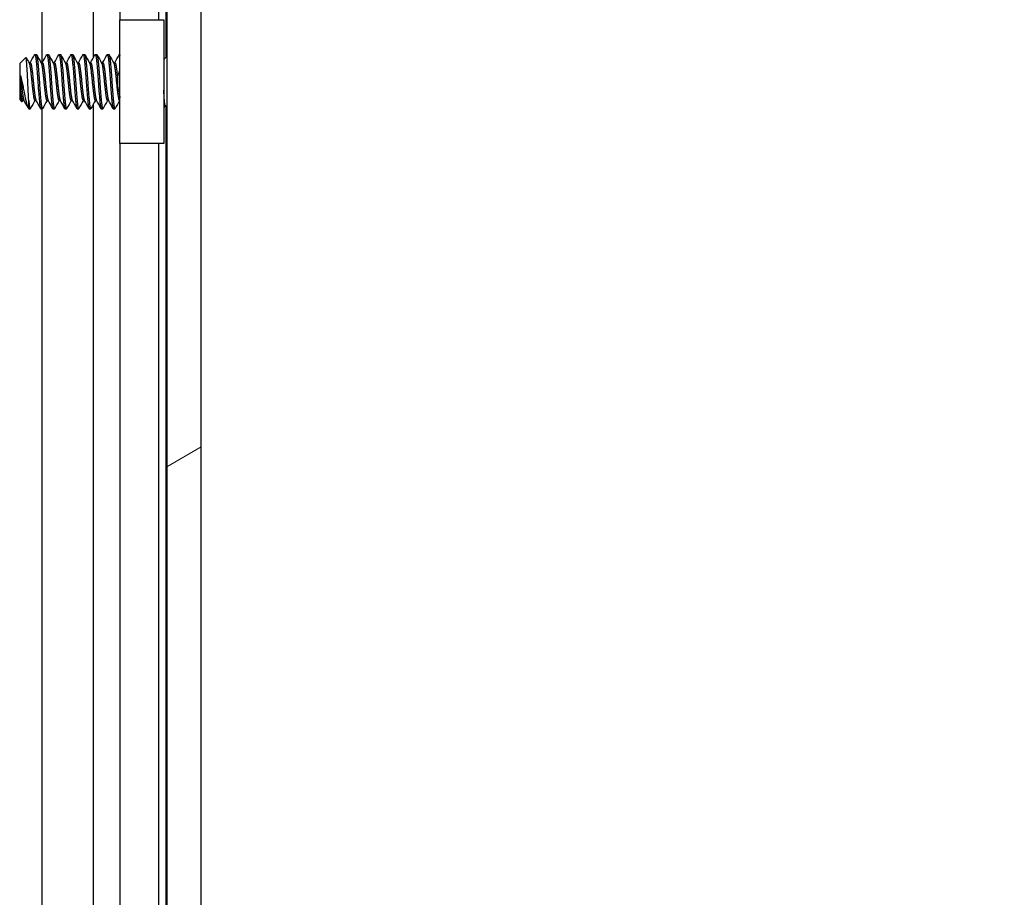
# Model space of a CAD drawing. Header units: millimetres. Extents: x 56 to 1798, y 64 to 1375.
# Tile 53 of 81: x 999 to 1051, y 779 to 825. Entities that reach past the tile are written whole.
import ezdxf

# ---------------------------------------------------------------- set-up
doc = ezdxf.new("R2010")
doc.units = ezdxf.units.MM
doc.header["$LTSCALE"] = 6.666667
for name, color, linetype, lineweight in [('Dimension (ANSI)', 7, 'Continuous', 25), ('Hatch (ANSI)', 7, 'Continuous', 18), ('Visible (ANSI)', 7, 'Continuous', 25)]:
    doc.layers.add(name, color=color, linetype=linetype, lineweight=lineweight)
doc.styles.add('Note Text (ANSI)', font='tahoma.ttf')
doc.dimstyles.new('Default - mm (ANSI)', dxfattribs={"dimscale": 6.666667, "dimtxt": 1.75, "dimasz": 1.5, "dimexe": 2, "dimexo": 1, "dimgap": 0.8, "dimtad": 0, "dimtih": 1, "dimtoh": 1, "dimrnd": 1e-08, "dimzin": 0, "dimdsep": 46, "dimtxsty": 'Note Text (ANSI)', "dimblk": 'Filled-2', "dimcen": 0.09, "dimdle": 10, "dimclrd": 256, "dimclre": 256, "dimclrt": 256, "dimadec": 1, "dimazin": 0, "dimtfac": 1.741714, "dimtofl": 0, "dimtmove": 0, "dimatfit": 3, "dimldrblk": 'Filled-1', "dimfxl": 1, "dimtolj": 1, "dimtzin": 0, "dimlwd": -1, "dimlwe": -1, "dimarcsym": 0})

# ---------------------------------------------------------------- blocks, each defined once
blk = doc.blocks.new('Filled-2')
at = {"color": 0}
for p, q in [((0, 0), (-1, 0.1667)), ((-1, 0.1667), (-1, -0.1667)), ((-1, 0), (0, 0)), ((-1, -0.1667), (0, 0))]:
    blk.add_line(p, q, dxfattribs=at)
at = {"color": 0, "flags": 128}
blk.add_lwpolyline([(-1, -0.1667), (0, 0), (-1, 0.1667), (-1, -0.1667)], dxfattribs=at)
at = {"color": 0}
blk.add_solid([(-1, -0.1667), (0, 0), (-1, 0.1667), (-1, -0.1667)], dxfattribs=at)
blk = doc.blocks.new('*D11')
at = {"layer": 'Defpoints', "color": 0, "transparency": 16777216}
for p in [(1000.07, 1084.863), (1095.216, 1084.863), (1000.07, 380.033)]:
    blk.add_point(p, dxfattribs=at)
at = {"layer": 'Dimension (ANSI)', "transparency": 16777216}
for p, q in [((1006.736, 1084.863), (1108.549, 1084.863)), ((1095.216, 1074.863), (1095.216, 680.646)), ((1095.216, 390.033), (1095.216, 631.85)), ((1006.736, 380.033), (1108.549, 380.033))]:
    blk.add_line(p, q, dxfattribs=at)
at = {"layer": 'Dimension (ANSI)', "transparency": 16777216, "xscale": 10, "yscale": 10, "zscale": 10}
for p, rotation in [((1095.216, 1084.863), 90), ((1095.216, 380.033), 270)]:
    blk.add_blockref('Filled-2', p, dxfattribs=dict(at, rotation=rotation))
at = {"layer": 'Dimension (ANSI)', "transparency": 16777216, "char_height": 11.66667, "attachment_point": 5, "style": 'Note Text (ANSI)'}
for s, insert in [('\\A1; 704.83 mm', (1095.216, 667.681)), ('\\A1;[27.749 in]', (1095.216, 643.283))]:
    blk.add_mtext(s, dxfattribs=dict(at, insert=insert))
blk = doc.blocks.new('Filled-1')
at = {"color": 0}
for p, q in [((0, 0), (-1, 0.3333)), ((-1, 0.3333), (-1, -0.3333)), ((-1, 0), (0, 0)), ((-1, -0.3333), (0, 0))]:
    blk.add_line(p, q, dxfattribs=at)
at = {"color": 0, "flags": 128}
blk.add_lwpolyline([(-1, -0.3333), (0, 0), (-1, 0.3333), (-1, -0.3333)], dxfattribs=at)
at = {"color": 0}
blk.add_solid([(-1, -0.3333), (0, 0), (-1, 0.3333), (-1, -0.3333)], dxfattribs=at)

msp = doc.modelspace()

# ---------------------------------------------------------------- hatches: boundary and pattern name
at = {"layer": 'Hatch (ANSI)'}
h = msp.add_hatch(dxfattribs=at)
h.set_pattern_fill('ANSI31', color=256, scale=169.333333, angle=-15, style=0)
h.set_pattern_definition([(30, (0, 0), (-10.58333, 18.33087), [])])
h.paths.add_polyline_path([(1008.3789, 1080.9483), (1006.5755, 1080.9483), (1006.5755, 383.9469), (1008.3789, 383.9469)])

# ---------------------------------------------------------------- linework, layer by layer
at = {"layer": 'Visible (ANSI)'}
for p, q in [((1006.5755, 1080.9483), (1006.5755, 383.9469)), ((1008.3789, 383.9469), (1008.3789, 1080.9483)), ((1002.733, 822.6223), (1002.733, 997.9778)), ((1006.5499, 822.6428), (1006.5499, 997.8524)), ((1000.0264, 822.3404), (1000.0264, 997.7252)), ((1004.1369, 824.5976), (1004.1369, 995.8976)), ((1006.1689, 824.5976), (1006.1689, 995.8976)), ((1004.1189, 824.5976), (1006.4189, 824.5976)), ((1004.1189, 818.0976), (1004.1189, 824.5976)), ((1006.4189, 824.5976), (1006.4189, 818.0976)), ((998.8539, 822.2938), (999.177, 822.6168)), ((999.6477, 822.77), (999.7271, 822.77)), ((1000.2827, 822.77), (1000.3621, 822.77)), ((1000.9177, 822.77), (1000.9971, 822.77)), ((1001.5527, 822.77), (1001.6321, 822.77)), ((1002.1877, 822.77), (1002.2671, 822.77)), ((1002.8227, 822.77), (1002.9021, 822.77)), ((1003.4577, 822.77), (1003.5371, 822.77)), ((1004.0927, 822.77), (1004.1189, 822.77)), ((1006.4189, 822.5118), (1006.5755, 822.6684)), ((998.8539, 822.2938), (998.8539, 820.4015)), ((999.3401, 822.3404), (999.4096, 822.3404)), ((999.9751, 822.3404), (1000.0446, 822.3404)), ((1000.6101, 822.3404), (1000.6796, 822.3404)), ((1001.2451, 822.3404), (1001.3146, 822.3404)), ((1001.8801, 822.3404), (1001.9496, 822.3404)), ((1002.5151, 822.3404), (1002.5846, 822.3404)), ((1003.1501, 822.3404), (1003.2196, 822.3404)), ((1003.7851, 822.3404), (1003.8546, 822.3404)), ((998.9006, 821.6708), (998.9006, 820.9029)), ((998.8539, 820.4015), (998.9727, 820.2827)), ((999.0127, 820.3548), (999.0822, 820.3548)), ((999.3302, 819.9252), (999.3302, 820.351)), ((999.6477, 820.3548), (999.7172, 820.3548)), ((1000.2827, 820.3548), (1000.3522, 820.3548)), ((1000.9177, 820.3548), (1000.9872, 820.3548)), ((1001.5527, 820.3548), (1001.6222, 820.3548)), ((1002.1877, 820.3548), (1002.2572, 820.3548)), ((1002.8227, 820.3548), (1002.8922, 820.3548)), ((1003.4577, 820.3548), (1003.5272, 820.3548)), ((1004.0927, 820.3548), (1004.1189, 820.3548)), ((999.3302, 819.9252), (999.4096, 819.9252)), ((999.9652, 819.9252), (1000.0446, 819.9252)), ((1000.0264, 644.5404), (1000.0264, 819.9252)), ((1000.6002, 819.9252), (1000.6796, 819.9252)), ((1001.2352, 819.9252), (1001.3146, 819.9252)), ((1001.8702, 819.9252), (1001.9496, 819.9252)), ((1002.5052, 819.9252), (1002.5846, 819.9252)), ((1002.733, 644.8223), (1002.733, 820.1778)), ((1003.1402, 819.9252), (1003.2196, 819.9252)), ((1003.7752, 819.9252), (1003.8546, 819.9252)), ((1006.4953, 820.107), (1006.5755, 820.0268)), ((1006.5499, 644.8428), (1006.5499, 820.0524)), ((1006.4189, 818.0976), (1004.1189, 818.0976)), ((1004.1369, 646.5875), (1004.1369, 818.0976)), ((1006.1689, 646.6565), (1006.1689, 818.0976))]:
    msp.add_line(p, q, dxfattribs=at)
msp.add_ellipse((1004.0223, 821.3476), major_axis=(0, 0.343), ratio=0.1068566, start_param=0.4127074, end_param=2.7288852, dxfattribs=at)
for points, knots in [([(999.2791, 821.3476), (999.2723, 821.5059), (999.2662, 821.6301), (999.2554, 821.8395), (999.2494, 821.9464), (999.2349, 822.1822), (999.2264, 822.3009), (999.2145, 822.4411), (999.2108, 822.4822), (999.1989, 822.5816), (999.1903, 822.6167), (999.1799, 822.6189), (999.1784, 822.6183), (999.177, 822.6168)], [-0.3275077, -0.3275077, -0.3275077, -0.3275077, -0.298679, -0.298679, -0.26513723, -0.26513723, -0.21824944, -0.21824944, -0.19498337, -0.19498337, -0.1484776, -0.1484776, -0.14089425, -0.14089425, -0.14089425, -0.14089425]), ([(1004.0076, 821.6618), (1004.0181, 821.705), (1004.0336, 821.7497), (1004.0719, 821.829), (1004.0937, 821.8647), (1004.1189, 821.8977)], [0, 0, 0, 0, 0.014245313, 0.014245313, 0.026722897, 0.026722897, 0.026722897, 0.026722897]), ([(998.9844, 820.287), (998.9787, 820.2769), (998.9729, 820.2786), (998.958, 820.3129), (998.9491, 820.3612), (998.933, 820.5047), (998.9263, 820.5824), (998.9142, 820.7244), (998.9074, 820.8105), (998.9006, 820.9029)], [-0.09938098, -0.09938098, -0.09938098, -0.09938098, -0.08213524, -0.08213524, -0.055703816, -0.055703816, -0.030124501, -0.030124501, 0, 0, 0, 0]), ([(998.974, 821.3476), (998.9841, 821.2954), (999.0033, 821.1966), (999.0474, 820.9762), (999.0659, 820.8852), (999.1127, 820.6582), (999.1403, 820.5281), (999.2005, 820.2588), (999.2255, 820.1582), (999.275, 820.0085), (999.3029, 819.9525), (999.3302, 819.9252)], [-0.16946906, -0.16946906, -0.16946906, -0.16946906, -0.14210049, -0.14210049, -0.12254616, -0.12254616, -0.09176944, -0.09176944, -0.05039984, -0.05039984, 0, 0, 0, 0]), ([(999.3302, 820.351), (999.3217, 820.4871), (999.313, 820.644), (999.3042, 820.8146), (999.2998, 820.9), (999.2955, 820.9872), (999.2913, 821.0764), (999.2871, 821.1656), (999.283, 821.2575), (999.2791, 821.3476)], [0, 0, 0, 0, 0.0005404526, 0.0005404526, 0.0005404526, 0.0008106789, 0.0008106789, 0.0008106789, 0.0010809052, 0.0010809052, 0.0010809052, 0.0010809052]), ([(1004.119, 820.7976), (1004.1046, 820.8164), (1004.0913, 820.836), (1004.0629, 820.8837), (1004.0487, 820.9125), (1004.0247, 820.9721), (1004.015, 821.0031), (1004.0076, 821.0334)], [0.012495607, 0.012495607, 0.012495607, 0.012495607, 0.0195994, 0.0195994, 0.029259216, 0.029259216, 0.039250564, 0.039250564, 0.039250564, 0.039250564]), ([(1006.4953, 820.107), (1006.4874, 820.1149), (1006.4795, 820.1481), (1006.4654, 820.2537), (1006.4582, 820.3315), (1006.44, 820.5694), (1006.431, 820.7007), (1006.4209, 820.861), (1006.4199, 820.8769), (1006.4189, 820.8929)], [-0.52990335, -0.52990335, -0.52990335, -0.52990335, -0.4386463, -0.4386463, -0.36077455, -0.36077455, -0.29338338, -0.29338338, -0.28602497, -0.28602497, -0.28602497, -0.28602497])]:
    msp.add_open_spline(points, degree=3, knots=knots, dxfattribs=at)
for points in [[(999.1869, 822.613), (999.2411, 822.5163), (999.2954, 822.4197), (999.3498, 822.3232)], [(999.3997, 822.3404), (999.478, 822.4793), (999.5559, 822.6184), (999.6337, 822.7576)], [(999.741, 822.7576), (999.8221, 822.6127), (999.9033, 822.4678), (999.9848, 822.3232)], [(1000.0347, 822.3404), (1000.113, 822.4793), (1000.1909, 822.6184), (1000.2687, 822.7576)], [(1000.376, 822.7576), (1000.4571, 822.6127), (1000.5383, 822.4678), (1000.6198, 822.3232)], [(1000.6697, 822.3404), (1000.748, 822.4793), (1000.8259, 822.6184), (1000.9037, 822.7576)], [(1001.011, 822.7576), (1001.0921, 822.6127), (1001.1733, 822.4678), (1001.2548, 822.3232)], [(1001.3047, 822.3404), (1001.383, 822.4793), (1001.4609, 822.6184), (1001.5387, 822.7576)], [(1001.646, 822.7576), (1001.7271, 822.6127), (1001.8083, 822.4678), (1001.8898, 822.3232)], [(1001.9397, 822.3404), (1002.018, 822.4793), (1002.0959, 822.6184), (1002.1737, 822.7576)], [(1002.281, 822.7576), (1002.3621, 822.6127), (1002.4433, 822.4678), (1002.5248, 822.3232)], [(1002.5747, 822.3404), (1002.653, 822.4793), (1002.7309, 822.6184), (1002.8087, 822.7576)], [(1002.916, 822.7576), (1002.9971, 822.6127), (1003.0783, 822.4678), (1003.1598, 822.3232)], [(1003.2097, 822.3404), (1003.288, 822.4793), (1003.3659, 822.6184), (1003.4437, 822.7576)], [(1003.551, 822.7576), (1003.6321, 822.6127), (1003.7133, 822.4678), (1003.7948, 822.3232)], [(1003.8447, 822.3404), (1003.923, 822.4793), (1004.0009, 822.6184), (1004.0787, 822.7576)], [(1006.5603, 822.6532), (1006.5654, 822.6623), (1006.5705, 822.6713), (1006.5755, 822.6804)], [(998.9006, 821.6708), (998.9273, 821.572), (998.9519, 821.4622), (998.974, 821.3476)], [(999.0226, 820.3548), (999.0099, 820.3322), (998.9972, 820.3096), (998.9844, 820.287)], [(999.2982, 819.9699), (999.2231, 820.1041), (999.1479, 820.2382), (999.0724, 820.3721)], [(999.6576, 820.3548), (999.5793, 820.2159), (999.5014, 820.0768), (999.4235, 819.9376)], [(999.9512, 819.9376), (999.8702, 820.0826), (999.789, 820.2274), (999.7074, 820.3721)], [(1000.2926, 820.3548), (1000.2143, 820.2159), (1000.1364, 820.0768), (1000.0585, 819.9376)], [(1000.5862, 819.9376), (1000.5052, 820.0826), (1000.424, 820.2274), (1000.3424, 820.3721)], [(1000.9276, 820.3548), (1000.8493, 820.2159), (1000.7714, 820.0768), (1000.6935, 819.9376)], [(1001.2212, 819.9376), (1001.1402, 820.0826), (1001.059, 820.2274), (1000.9774, 820.3721)], [(1001.5626, 820.3548), (1001.4843, 820.2159), (1001.4064, 820.0768), (1001.3285, 819.9376)], [(1001.8562, 819.9376), (1001.7752, 820.0826), (1001.694, 820.2274), (1001.6124, 820.3721)], [(1002.1976, 820.3548), (1002.1193, 820.2159), (1002.0414, 820.0768), (1001.9635, 819.9376)], [(1002.4912, 819.9376), (1002.4102, 820.0826), (1002.329, 820.2274), (1002.2474, 820.3721)], [(1002.8326, 820.3548), (1002.7543, 820.2159), (1002.6764, 820.0768), (1002.5985, 819.9376)], [(1003.1262, 819.9376), (1003.0452, 820.0826), (1002.964, 820.2274), (1002.8824, 820.3721)], [(1003.4676, 820.3548), (1003.3893, 820.2159), (1003.3114, 820.0768), (1003.2335, 819.9376)], [(1003.7612, 819.9376), (1003.6802, 820.0826), (1003.599, 820.2274), (1003.5174, 820.3721)], [(1004.1026, 820.3548), (1004.0243, 820.2159), (1003.9464, 820.0768), (1003.8685, 819.9376)], [(1006.5005, 820.1019), (1006.4733, 820.0534), (1006.4461, 820.0048), (1006.4189, 819.9563)]]:
    msp.add_open_spline(points, degree=3, dxfattribs=at)
for points, weights, knots in [([(999.6337, 822.7576), (999.6694, 822.8214), (999.7006, 822.5794), (999.7535, 822.1688), (999.8064, 821.3476)], [0.937106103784, 0.916453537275, 1, 0.866025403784, 1], [0.076837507, 0.076837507, 0.076837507, 0.083333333, 0.083333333, 0.09375, 0.09375, 0.09375]), ([(999.7271, 822.77), (999.7554, 822.77), (999.78, 822.5794), (999.8329, 822.1688), (999.8858, 821.3476)], [0.933012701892, 0.933012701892, 1, 0.866025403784, 1], [0.140625, 0.140625, 0.140625, 0.145833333, 0.145833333, 0.15625, 0.15625, 0.15625]), ([(1000.2687, 822.7576), (1000.3044, 822.8214), (1000.3356, 822.5794), (1000.3885, 822.1688), (1000.4414, 821.3476)], [0.937106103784, 0.916453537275, 1, 0.866025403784, 1], [0.139337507, 0.139337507, 0.139337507, 0.145833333, 0.145833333, 0.15625, 0.15625, 0.15625]), ([(1000.3621, 822.77), (1000.3904, 822.77), (1000.415, 822.5794), (1000.4679, 822.1688), (1000.5208, 821.3476)], [0.933012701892, 0.933012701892, 1, 0.866025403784, 1], [0.203125, 0.203125, 0.203125, 0.208333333, 0.208333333, 0.21875, 0.21875, 0.21875]), ([(1000.9037, 822.7576), (1000.9394, 822.8214), (1000.9706, 822.5794), (1001.0235, 822.1688), (1001.0764, 821.3476)], [0.937106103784, 0.916453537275, 1, 0.866025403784, 1], [0.201837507, 0.201837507, 0.201837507, 0.208333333, 0.208333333, 0.21875, 0.21875, 0.21875]), ([(1000.9971, 822.77), (1001.0254, 822.77), (1001.05, 822.5794), (1001.1029, 822.1688), (1001.1558, 821.3476)], [0.933012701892, 0.933012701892, 1, 0.866025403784, 1], [0.265625, 0.265625, 0.265625, 0.270833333, 0.270833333, 0.28125, 0.28125, 0.28125]), ([(1001.5387, 822.7576), (1001.5744, 822.8214), (1001.6056, 822.5794), (1001.6585, 822.1688), (1001.7114, 821.3476)], [0.937106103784, 0.916453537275, 1, 0.866025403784, 1], [0.264337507, 0.264337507, 0.264337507, 0.270833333, 0.270833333, 0.28125, 0.28125, 0.28125]), ([(1001.6321, 822.77), (1001.6604, 822.77), (1001.685, 822.5794), (1001.7379, 822.1688), (1001.7908, 821.3476)], [0.933012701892, 0.933012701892, 1, 0.866025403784, 1], [0.328125, 0.328125, 0.328125, 0.333333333, 0.333333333, 0.34375, 0.34375, 0.34375]), ([(1002.1737, 822.7576), (1002.2094, 822.8214), (1002.2406, 822.5794), (1002.2935, 822.1688), (1002.3464, 821.3476)], [0.937106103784, 0.916453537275, 1, 0.866025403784, 1], [0.326837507, 0.326837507, 0.326837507, 0.333333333, 0.333333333, 0.34375, 0.34375, 0.34375]), ([(1002.2671, 822.77), (1002.2954, 822.77), (1002.32, 822.5794), (1002.3729, 822.1688), (1002.4258, 821.3476)], [0.933012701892, 0.933012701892, 1, 0.866025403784, 1], [0.390625, 0.390625, 0.390625, 0.395833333, 0.395833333, 0.40625, 0.40625, 0.40625]), ([(1002.8087, 822.7576), (1002.8444, 822.8214), (1002.8756, 822.5794), (1002.9285, 822.1688), (1002.9814, 821.3476)], [0.937106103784, 0.916453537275, 1, 0.866025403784, 1], [0.389337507, 0.389337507, 0.389337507, 0.395833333, 0.395833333, 0.40625, 0.40625, 0.40625]), ([(1002.9021, 822.77), (1002.9304, 822.77), (1002.955, 822.5794), (1003.0079, 822.1688), (1003.0608, 821.3476)], [0.933012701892, 0.933012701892, 1, 0.866025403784, 1], [0.453125, 0.453125, 0.453125, 0.458333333, 0.458333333, 0.46875, 0.46875, 0.46875]), ([(1003.4437, 822.7576), (1003.4794, 822.8214), (1003.5106, 822.5794), (1003.5635, 822.1688), (1003.6164, 821.3476)], [0.937106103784, 0.916453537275, 1, 0.866025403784, 1], [0.451837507, 0.451837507, 0.451837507, 0.458333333, 0.458333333, 0.46875, 0.46875, 0.46875]), ([(1003.5371, 822.77), (1003.5654, 822.77), (1003.59, 822.5794), (1003.6429, 822.1688), (1003.6958, 821.3476)], [0.933012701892, 0.933012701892, 1, 0.866025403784, 1], [0.515625, 0.515625, 0.515625, 0.520833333, 0.520833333, 0.53125, 0.53125, 0.53125]), ([(999.3498, 822.3232), (999.3675, 822.2918), (999.3831, 822.2074), (999.436, 821.9208), (999.4889, 821.3476), (999.5419, 820.7744), (999.5948, 820.4878), (999.6193, 820.3548), (999.6477, 820.3548)], [0.941196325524, 0.956426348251, 1, 0.866025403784, 1, 0.866025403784, 1, 0.933012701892, 0.933012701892], [0.079945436, 0.079945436, 0.079945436, 0.083333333, 0.083333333, 0.09375, 0.09375, 0.104166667, 0.104166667, 0.109375, 0.109375, 0.109375]), ([(999.4096, 822.3404), (999.4379, 822.3404), (999.4625, 822.2074), (999.5154, 821.9208), (999.5683, 821.3476), (999.6212, 820.7744), (999.6742, 820.4878), (999.6897, 820.4034), (999.7074, 820.3721)], [0.933012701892, 0.933012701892, 1, 0.866025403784, 1, 0.866025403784, 1, 0.956426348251, 0.941196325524], [0.078125, 0.078125, 0.078125, 0.083333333, 0.083333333, 0.09375, 0.09375, 0.104166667, 0.104166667, 0.107554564, 0.107554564, 0.107554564]), ([(999.9848, 822.3232), (1000.0025, 822.2918), (1000.0181, 822.2074), (1000.071, 821.9208), (1000.1239, 821.3476), (1000.1769, 820.7744), (1000.2298, 820.4878), (1000.2543, 820.3548), (1000.2827, 820.3548)], [0.941196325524, 0.956426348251, 1, 0.866025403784, 1, 0.866025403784, 1, 0.933012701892, 0.933012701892], [0.142445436, 0.142445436, 0.142445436, 0.145833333, 0.145833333, 0.15625, 0.15625, 0.166666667, 0.166666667, 0.171875, 0.171875, 0.171875]), ([(1000.0446, 822.3404), (1000.0729, 822.3404), (1000.0975, 822.2074), (1000.1504, 821.9208), (1000.2033, 821.3476), (1000.2562, 820.7744), (1000.3092, 820.4878), (1000.3247, 820.4034), (1000.3424, 820.3721)], [0.933012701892, 0.933012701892, 1, 0.866025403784, 1, 0.866025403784, 1, 0.956426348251, 0.941196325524], [0.140625, 0.140625, 0.140625, 0.145833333, 0.145833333, 0.15625, 0.15625, 0.166666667, 0.166666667, 0.170054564, 0.170054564, 0.170054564]), ([(1000.6198, 822.3232), (1000.6375, 822.2918), (1000.6531, 822.2074), (1000.706, 821.9208), (1000.7589, 821.3476), (1000.8119, 820.7744), (1000.8648, 820.4878), (1000.8893, 820.3548), (1000.9177, 820.3548)], [0.941196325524, 0.956426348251, 1, 0.866025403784, 1, 0.866025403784, 1, 0.933012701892, 0.933012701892], [0.204945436, 0.204945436, 0.204945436, 0.208333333, 0.208333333, 0.21875, 0.21875, 0.229166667, 0.229166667, 0.234375, 0.234375, 0.234375]), ([(1000.6796, 822.3404), (1000.7079, 822.3404), (1000.7325, 822.2074), (1000.7854, 821.9208), (1000.8383, 821.3476), (1000.8912, 820.7744), (1000.9442, 820.4878), (1000.9597, 820.4034), (1000.9774, 820.3721)], [0.933012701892, 0.933012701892, 1, 0.866025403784, 1, 0.866025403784, 1, 0.956426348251, 0.941196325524], [0.203125, 0.203125, 0.203125, 0.208333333, 0.208333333, 0.21875, 0.21875, 0.229166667, 0.229166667, 0.232554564, 0.232554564, 0.232554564]), ([(1001.2548, 822.3232), (1001.2725, 822.2918), (1001.2881, 822.2074), (1001.341, 821.9208), (1001.3939, 821.3476), (1001.4469, 820.7744), (1001.4998, 820.4878), (1001.5243, 820.3548), (1001.5527, 820.3548)], [0.941196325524, 0.956426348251, 1, 0.866025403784, 1, 0.866025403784, 1, 0.933012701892, 0.933012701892], [0.267445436, 0.267445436, 0.267445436, 0.270833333, 0.270833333, 0.28125, 0.28125, 0.291666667, 0.291666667, 0.296875, 0.296875, 0.296875]), ([(1001.3146, 822.3404), (1001.3429, 822.3404), (1001.3675, 822.2074), (1001.4204, 821.9208), (1001.4733, 821.3476), (1001.5262, 820.7744), (1001.5792, 820.4878), (1001.5947, 820.4034), (1001.6124, 820.3721)], [0.933012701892, 0.933012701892, 1, 0.866025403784, 1, 0.866025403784, 1, 0.956426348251, 0.941196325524], [0.265625, 0.265625, 0.265625, 0.270833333, 0.270833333, 0.28125, 0.28125, 0.291666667, 0.291666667, 0.295054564, 0.295054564, 0.295054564]), ([(1001.8898, 822.3232), (1001.9075, 822.2918), (1001.9231, 822.2074), (1001.976, 821.9208), (1002.0289, 821.3476), (1002.0819, 820.7744), (1002.1348, 820.4878), (1002.1593, 820.3548), (1002.1877, 820.3548)], [0.941196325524, 0.956426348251, 1, 0.866025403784, 1, 0.866025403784, 1, 0.933012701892, 0.933012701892], [0.329945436, 0.329945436, 0.329945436, 0.333333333, 0.333333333, 0.34375, 0.34375, 0.354166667, 0.354166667, 0.359375, 0.359375, 0.359375]), ([(1001.9496, 822.3404), (1001.9779, 822.3404), (1002.0025, 822.2074), (1002.0554, 821.9208), (1002.1083, 821.3476), (1002.1612, 820.7744), (1002.2142, 820.4878), (1002.2297, 820.4034), (1002.2474, 820.3721)], [0.933012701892, 0.933012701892, 1, 0.866025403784, 1, 0.866025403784, 1, 0.956426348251, 0.941196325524], [0.328125, 0.328125, 0.328125, 0.333333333, 0.333333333, 0.34375, 0.34375, 0.354166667, 0.354166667, 0.357554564, 0.357554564, 0.357554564]), ([(1002.5248, 822.3232), (1002.5425, 822.2918), (1002.5581, 822.2074), (1002.611, 821.9208), (1002.6639, 821.3476), (1002.7169, 820.7744), (1002.7698, 820.4878), (1002.7943, 820.3548), (1002.8227, 820.3548)], [0.941196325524, 0.956426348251, 1, 0.866025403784, 1, 0.866025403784, 1, 0.933012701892, 0.933012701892], [0.392445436, 0.392445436, 0.392445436, 0.395833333, 0.395833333, 0.40625, 0.40625, 0.416666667, 0.416666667, 0.421875, 0.421875, 0.421875]), ([(1002.5846, 822.3404), (1002.6129, 822.3404), (1002.6375, 822.2074), (1002.6904, 821.9208), (1002.7433, 821.3476), (1002.7962, 820.7744), (1002.8492, 820.4878), (1002.8647, 820.4034), (1002.8824, 820.3721)], [0.933012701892, 0.933012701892, 1, 0.866025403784, 1, 0.866025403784, 1, 0.956426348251, 0.941196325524], [0.390625, 0.390625, 0.390625, 0.395833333, 0.395833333, 0.40625, 0.40625, 0.416666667, 0.416666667, 0.420054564, 0.420054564, 0.420054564]), ([(1003.1598, 822.3232), (1003.1775, 822.2918), (1003.1931, 822.2074), (1003.246, 821.9208), (1003.2989, 821.3476), (1003.3519, 820.7744), (1003.4048, 820.4878), (1003.4293, 820.3548), (1003.4577, 820.3548)], [0.941196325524, 0.956426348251, 1, 0.866025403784, 1, 0.866025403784, 1, 0.933012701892, 0.933012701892], [0.454945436, 0.454945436, 0.454945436, 0.458333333, 0.458333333, 0.46875, 0.46875, 0.479166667, 0.479166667, 0.484375, 0.484375, 0.484375]), ([(1003.2196, 822.3404), (1003.2479, 822.3404), (1003.2725, 822.2074), (1003.3254, 821.9208), (1003.3783, 821.3476), (1003.4312, 820.7744), (1003.4842, 820.4878), (1003.4997, 820.4034), (1003.5174, 820.3721)], [0.933012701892, 0.933012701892, 1, 0.866025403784, 1, 0.866025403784, 1, 0.956426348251, 0.941196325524], [0.453125, 0.453125, 0.453125, 0.458333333, 0.458333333, 0.46875, 0.46875, 0.479166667, 0.479166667, 0.482554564, 0.482554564, 0.482554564]), ([(1003.7948, 822.3232), (1003.8125, 822.2918), (1003.8281, 822.2074), (1003.881, 821.9208), (1003.9339, 821.3476), (1003.9869, 820.7744), (1004.0398, 820.4878), (1004.0643, 820.3548), (1004.0927, 820.3548)], [0.941196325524, 0.956426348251, 1, 0.866025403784, 1, 0.866025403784, 1, 0.933012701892, 0.933012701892], [0.517445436, 0.517445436, 0.517445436, 0.520833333, 0.520833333, 0.53125, 0.53125, 0.541666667, 0.541666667, 0.546875, 0.546875, 0.546875]), ([(1003.8546, 822.3404), (1003.8829, 822.3404), (1003.9075, 822.2074), (1003.9483, 821.9865), (1003.9931, 821.5545)], [0.933012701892, 0.933012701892, 1, 0.893471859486, 0.95635262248], [0.515625, 0.515625, 0.515625, 0.520833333, 0.520833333, 0.529116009, 0.529116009, 0.529116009]), ([(998.9006, 821.6708), (998.918, 821.5137), (998.9333, 821.3476), (998.9862, 820.7744), (999.0392, 820.4878), (999.0547, 820.4034), (999.0724, 820.3721)], [0.941670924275, 0.957095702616, 1, 0.866025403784, 1, 0.956426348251, 0.941196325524], [0.027914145, 0.027914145, 0.027914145, 0.03125, 0.03125, 0.041666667, 0.041666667, 0.045054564, 0.045054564, 0.045054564]), ([(998.9006, 820.9029), (998.9323, 820.6367), (998.9598, 820.4878), (998.9843, 820.3548), (999.0127, 820.3548)], [0.933829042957, 0.925617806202, 1, 0.933012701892, 0.933012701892], [0.035883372, 0.035883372, 0.035883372, 0.041666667, 0.041666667, 0.046875, 0.046875, 0.046875]), ([(999.8064, 821.3476), (999.8594, 820.5264), (999.9123, 820.1158), (999.9368, 819.9252), (999.9652, 819.9252)], [1, 0.866025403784, 1, 0.933012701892, 0.933012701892], [0.09375, 0.09375, 0.09375, 0.104166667, 0.104166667, 0.109375, 0.109375, 0.109375]), ([(999.8858, 821.3476), (999.9387, 820.5264), (999.9917, 820.1158), (1000.0228, 819.8738), (1000.0585, 819.9376)], [1, 0.866025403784, 1, 0.916453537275, 0.937106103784], [0.15625, 0.15625, 0.15625, 0.166666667, 0.166666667, 0.173162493, 0.173162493, 0.173162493]), ([(1000.4414, 821.3476), (1000.4944, 820.5264), (1000.5473, 820.1158), (1000.5718, 819.9252), (1000.6002, 819.9252)], [1, 0.866025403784, 1, 0.933012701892, 0.933012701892], [0.15625, 0.15625, 0.15625, 0.166666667, 0.166666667, 0.171875, 0.171875, 0.171875]), ([(1000.5208, 821.3476), (1000.5737, 820.5264), (1000.6267, 820.1158), (1000.6578, 819.8738), (1000.6935, 819.9376)], [1, 0.866025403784, 1, 0.916453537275, 0.937106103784], [0.21875, 0.21875, 0.21875, 0.229166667, 0.229166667, 0.235662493, 0.235662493, 0.235662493]), ([(1001.0764, 821.3476), (1001.1294, 820.5264), (1001.1823, 820.1158), (1001.2068, 819.9252), (1001.2352, 819.9252)], [1, 0.866025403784, 1, 0.933012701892, 0.933012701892], [0.21875, 0.21875, 0.21875, 0.229166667, 0.229166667, 0.234375, 0.234375, 0.234375]), ([(1001.1558, 821.3476), (1001.2087, 820.5264), (1001.2617, 820.1158), (1001.2928, 819.8738), (1001.3285, 819.9376)], [1, 0.866025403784, 1, 0.916453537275, 0.937106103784], [0.28125, 0.28125, 0.28125, 0.291666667, 0.291666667, 0.298162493, 0.298162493, 0.298162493]), ([(1001.7114, 821.3476), (1001.7644, 820.5264), (1001.8173, 820.1158), (1001.8418, 819.9252), (1001.8702, 819.9252)], [1, 0.866025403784, 1, 0.933012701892, 0.933012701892], [0.28125, 0.28125, 0.28125, 0.291666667, 0.291666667, 0.296875, 0.296875, 0.296875]), ([(1001.7908, 821.3476), (1001.8437, 820.5264), (1001.8967, 820.1158), (1001.9278, 819.8738), (1001.9635, 819.9376)], [1, 0.866025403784, 1, 0.916453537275, 0.937106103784], [0.34375, 0.34375, 0.34375, 0.354166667, 0.354166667, 0.360662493, 0.360662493, 0.360662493]), ([(1002.3464, 821.3476), (1002.3994, 820.5264), (1002.4523, 820.1158), (1002.4768, 819.9252), (1002.5052, 819.9252)], [1, 0.866025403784, 1, 0.933012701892, 0.933012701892], [0.34375, 0.34375, 0.34375, 0.354166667, 0.354166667, 0.359375, 0.359375, 0.359375]), ([(1002.4258, 821.3476), (1002.4787, 820.5264), (1002.5317, 820.1158), (1002.5628, 819.8738), (1002.5985, 819.9376)], [1, 0.866025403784, 1, 0.916453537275, 0.937106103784], [0.40625, 0.40625, 0.40625, 0.416666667, 0.416666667, 0.423162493, 0.423162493, 0.423162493]), ([(1002.9814, 821.3476), (1003.0344, 820.5264), (1003.0873, 820.1158), (1003.1118, 819.9252), (1003.1402, 819.9252)], [1, 0.866025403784, 1, 0.933012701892, 0.933012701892], [0.40625, 0.40625, 0.40625, 0.416666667, 0.416666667, 0.421875, 0.421875, 0.421875]), ([(1003.0608, 821.3476), (1003.1137, 820.5264), (1003.1667, 820.1158), (1003.1978, 819.8738), (1003.2335, 819.9376)], [1, 0.866025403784, 1, 0.916453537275, 0.937106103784], [0.46875, 0.46875, 0.46875, 0.479166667, 0.479166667, 0.485662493, 0.485662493, 0.485662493]), ([(1003.6164, 821.3476), (1003.6694, 820.5264), (1003.7223, 820.1158), (1003.7468, 819.9252), (1003.7752, 819.9252)], [1, 0.866025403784, 1, 0.933012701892, 0.933012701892], [0.46875, 0.46875, 0.46875, 0.479166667, 0.479166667, 0.484375, 0.484375, 0.484375]), ([(1003.6958, 821.3476), (1003.7487, 820.5264), (1003.8017, 820.1158), (1003.8328, 819.8738), (1003.8685, 819.9376)], [1, 0.866025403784, 1, 0.916453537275, 0.937106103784], [0.53125, 0.53125, 0.53125, 0.541666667, 0.541666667, 0.548162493, 0.548162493, 0.548162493]), ([(999.3302, 820.351), (999.3442, 820.2127), (999.3567, 820.1158), (999.3878, 819.8738), (999.4235, 819.9376)], [0.948065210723, 0.96476686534, 1, 0.916453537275, 0.937106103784], [0.1014272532, 0.1014272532, 0.1014272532, 0.1041666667, 0.1041666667, 0.1106624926, 0.1106624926, 0.1106624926])]:
    msp.add_rational_spline(points, weights, degree=2, knots=knots, dxfattribs=at)
for points, weights in [([(1004.0787, 822.7576), (1004.0991, 822.794), (1004.1189, 822.7256)], [0.937106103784, 0.925226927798, 0.947821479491]), ([(1004.0618, 820.8877), (1004.0924, 820.6331), (1004.1189, 820.4889)], [0.933422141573, 0.927799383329, 0.999392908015])]:
    msp.add_rational_spline(points, weights, degree=2, dxfattribs=at)

# ---------------------------------------------------------------- dimensions: what is measured, and where the dimension line sits
at = {"layer": 'Dimension (ANSI)'}
dim = msp.add_linear_dim(base=(1095.2159, 1084.8626), p1=(1000.0696, 380.0326), p2=(1000.0696, 1084.8626), angle=90, text=' <> mm\\X[27.749 in]', dimstyle='Default - mm (ANSI)', override={"dimgap": 0.8, "dimdec": 2, "dimpost": '', "dimtol": 0, "dimlim": 0, "dimtp": 0, "dimtm": 0, "dimtdec": 2, "dimatfit": 1}, dxfattribs=at)
dim.commit()
dim.dimension.update_dxf_attribs({"geometry": '*D11', "text_midpoint": (1095.2159, 656.2476), "dimtype": 160})

doc.saveas('drawing.dxf')
